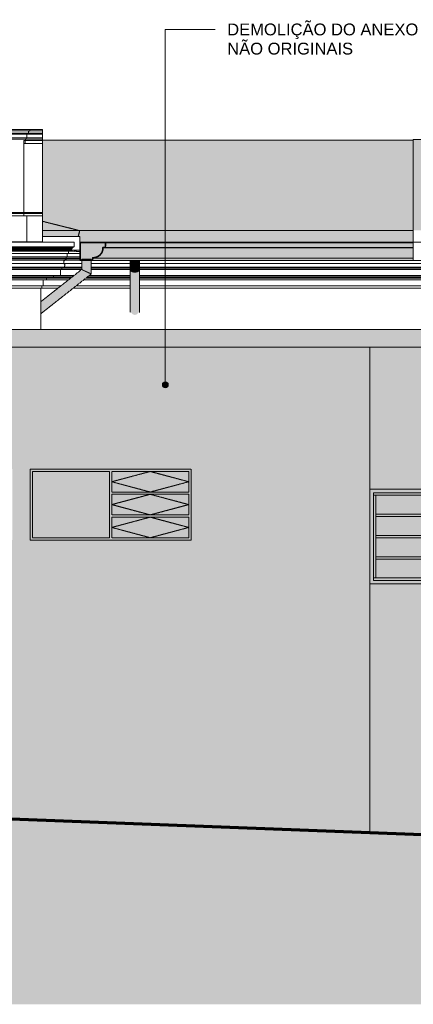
# Model space of a CAD drawing. Header units: millimetres. Extents: x -5998 to 63709, y -2391 to 8822.
# Tile 12 of 256: x 6593 to 9919, y -1112 to 7207. Entities that reach past the tile are written whole.
import ezdxf

# ---------------------------------------------------------------- set-up
doc = ezdxf.new("R2010")
doc.units = ezdxf.units.MM
doc.linetypes.add('_Tracejado médio', pattern=[4, 3, -1])
doc.linetypes.add('_Tracejado pequeno', pattern=[2.25, 1.5, -0.75])
for name, color, linetype, lineweight in [('A-FLOR', 192, 'Continuous', 18), ('A-FLOR-PATT', 8, 'Continuous', 25), ('A-GENM', 13, 'Continuous', 18), ('A-GLAZ', 151, 'Continuous', 18), ('A-GLAZ-CWMG', 51, 'Continuous', 18), ('A-GLAZ-HDLN', 1, '_Tracejado pequeno', 18), ('A-ROOF', 132, 'Continuous', 25), ('A-ROOF-OTLN', 132, 'Continuous', 25), ('A-ROOF-PATT', 132, 'Continuous', 25), ('A-WALL', 113, 'Continuous', 25), ('G-ANNO-TEXT', 231, 'Continuous', 9)]:
    doc.layers.add(name, color=color, linetype=linetype, lineweight=lineweight)
doc.styles.add('Arial_3', font='arial.ttf', dxfattribs={"height": 100})

# ---------------------------------------------------------------- blocks, each defined once
blk = doc.blocks.new('Generic Models 19 - Generic Models 19-3087287-ELEVAÇÃO 3 - MANTER _ DEMOLIR')
at = {"layer": 'A-GENM'}
for p, q in [((6207, 6279.4), (6678.6, 6279.4)), ((6678.6, 6269.4), (6207, 6269.4)), ((6668.6, 6249.4), (6217, 6249.4)), ((6663.6, 6239.4), (6222, 6239.4)), ((6653.6, 6210), (6653.6, 6239.4)), ((6663.6, 6239.4), (6663.6, 6249.4)), ((6785.9, 6239.4), (6663.6, 6239.4)), ((6785.9, 6249.4), (6668.6, 6249.4)), ((6678.6, 6279.4), (6785.9, 6279.4)), ((6678.6, 6269.4), (6678.6, 6279.4)), ((6785.9, 6269.4), (6678.6, 6269.4)), ((6785.9, 6279.4), (6785.9, 6269.4)), ((6785.9, 6269.4), (6785.9, 6249.4)), ((6785.9, 6249.4), (6785.9, 6239.4)), ((6785.9, 6239.4), (6785.9, 6210)), ((6653.6, 6210), (6232, 6210)), ((6648.6, 6196.5), (6237, 6196.5)), ((6628.6, 5579.1), (6628.6, 6186.9)), ((6643.6, 6186.9), (6628.6, 6186.9)), ((6638.6, 6160.6), (6628.6, 6160.6)), ((6638.6, 6160.6), (6638.6, 6186.9)), ((6785.9, 6160.6), (6638.6, 6160.6)), ((6643.6, 6186.9), (6643.6, 6196.5)), ((6785.9, 6186.9), (6643.6, 6186.9)), ((6648.6, 6196.5), (6648.6, 6210)), ((6785.9, 6196.5), (6648.6, 6196.5)), ((6785.9, 6210), (6653.6, 6210)), ((6785.9, 6210), (6785.9, 6196.5)), ((6785.9, 6196.5), (6785.9, 6186.9)), ((6785.9, 6186.9), (6785.9, 6160.6)), ((6638.6, 5579.1), (6247, 5579.1)), ((6638.6, 5569.1), (6638.6, 5579.1)), ((6786, 5579.1), (6638.6, 5579.1)), ((6786, 5579.1), (6786, 5569.1)), ((6653.6, 5549.1), (6232, 5549.1)), ((6247, 5569.1), (6638.6, 5569.1)), ((6628.6, 5549.1), (6628.6, 5569.1)), ((6638.6, 5569.1), (6786, 5569.1)), ((6653.6, 5329.1), (6653.6, 5549.1)), ((6786, 5549.1), (6653.6, 5549.1)), ((6786, 5549.1), (6786, 5329.1)), ((6232, 5329.1), (6653.6, 5329.1)), ((6628.6, 5328.7), (6628.6, 5329.1)), ((6653.6, 5329.1), (6786, 5329.1))]:
    blk.add_line(p, q, dxfattribs=at)
blk.add_open_spline([(6668.6, 6249.4), (6667.8, 6251.8), (6667.4, 6255.9), (6668.7, 6260.3), (6669.8, 6262.7), (6671.2, 6264.9), (6673.5, 6267.3), (6675.7, 6268.8), (6676.9, 6269.4)], degree=3, knots=[0, 0, 0, 0, 0.333333, 0.5, 0.583333, 0.666667, 0.833333, 1, 1, 1, 1], dxfattribs=at)
blk = doc.blocks.new('JANELA - Paineis _1x3_ 0_50 x _80-4010621-ELEVAÇÃO 3 - MANTER _ DEMOLIR')
at = {"layer": 'A-GENM', "linetype": '_Tracejado médio'}
for points in [[(9650, 3190), (10021.1, 3190), (10021.1, 3210), (9581.1, 3210), (9581.1, 3190), (9601.1, 3190)], [(9601.1, 2490), (9601.1, 3190), (9581.1, 3190), (9581.1, 2490)], [(10021.1, 2490), (10021.1, 3190), (10001.1, 3190), (10001.1, 2490)], [(10001.1, 3010), (10001.1, 3030), (9601.1, 3030), (9601.1, 3010), (9821.1, 3010)], [(9601.1, 2830), (10001.1, 2830), (10001.1, 2850), (9601.1, 2850)], [(9601.1, 2650), (10001.1, 2650), (10001.1, 2670), (9601.1, 2670)], [(9581.1, 2470), (10021.1, 2470), (10021.1, 2490), (9581.1, 2490)]]:
    blk.add_hatch(color=41, dxfattribs=at).paths.add_polyline_path(points, flags=0)
at = {"layer": 'A-GLAZ', "linetype": '_Tracejado médio'}
h = blk.add_hatch(color=41, dxfattribs=at)
h.paths.add_polyline_path([(10051.1, 2440), (10051.1, 3240), (9551.1, 3240), (9551.1, 2440)], flags=0)
h.paths.add_polyline_path([(10021.1, 2470), (9581.1, 2470), (9581.1, 3210), (10021.1, 3210), (10021.1, 2986)], flags=0)
h = blk.add_hatch(color=41, dxfattribs=at)
h.paths.add_polyline_path([(9601.1, 2490), (10001.1, 2490), (10001.1, 2650), (9601.1, 2650)], flags=0)
h.paths.add_polyline_path([(10001.1, 2670), (10001.1, 2830), (9601.1, 2830), (9601.1, 2670)], flags=0)
h.paths.add_polyline_path([(9601.1, 2850), (10001.1, 2850), (10001.1, 3010), (9601.1, 3010), (9601.1, 2986)], flags=0)
h.paths.add_polyline_path([(9650, 3030), (10001.1, 3030), (10001.1, 3190), (9601.1, 3190), (9601.1, 3030)], flags=0)
at = {"layer": 'A-GENM', "color": 30, "linetype": '_Tracejado médio'}
for p, q in [((9581.1, 3190), (9601.1, 3190)), ((9601.1, 2490), (9601.1, 3190)), ((10001.1, 3190), (9601.1, 3190)), ((10001.1, 3190), (10021.1, 3190)), ((10001.1, 3190), (10001.1, 2490)), ((9601.1, 3030), (10001.1, 3030)), ((10001.1, 3010), (9601.1, 3010)), ((9601.1, 2850), (10001.1, 2850)), ((10001.1, 2830), (9601.1, 2830)), ((9601.1, 2670), (10001.1, 2670)), ((10001.1, 2650), (9601.1, 2650)), ((9601.1, 2490), (9581.1, 2490)), ((9601.1, 2490), (10001.1, 2490)), ((10021.1, 2490), (10001.1, 2490))]:
    blk.add_line(p, q, dxfattribs=at)
at = {"layer": 'A-GLAZ', "color": 30, "linetype": '_Tracejado médio'}
for p, q in [((10051.1, 3240), (9551.1, 3240)), ((9581.1, 3210), (10021.1, 3210)), ((9581.1, 2470), (9581.1, 3210)), ((10021.1, 3210), (10021.1, 2470)), ((9551.1, 2440), (10051.1, 2440)), ((10021.1, 2470), (9581.1, 2470))]:
    blk.add_line(p, q, dxfattribs=at)
blk = doc.blocks.new('Generic Models 24 - Generic Models 24-3312760-ELEVAÇÃO 3 - MANTER _ DEMOLIR')
at = {"layer": 'A-GENM', "linetype": '_Tracejado médio'}
h = blk.add_hatch(color=41, dxfattribs=at)
h.paths.add_polyline_path([(7157.1, 5077.7), (7157.1, 5173.7), (7117.1, 5173.7), (7117.1, 5097), (7146.8, 5082.7)], flags=0)
h.paths.add_polyline_path([(7146.4, 5178.7), (7157.1, 5178.7), (7157.1, 5182.7), (7117.1, 5182.7), (7117.1, 5178.7), (7137.1, 5178.7)], flags=0)
h = blk.add_hatch(color=41, dxfattribs=at)
h.paths.add_polyline_path([(7197.1, 5058.3), (7197, 5173.7), (7157.1, 5173.7), (7157.1, 5077.7), (7195.8, 5058.9)], flags=0)
h.paths.add_polyline_path([(7176.8, 5178.7), (7197.1, 5178.7), (7197.1, 5182.7), (7157.1, 5182.7), (7157.1, 5178.7), (7167.5, 5178.7)], flags=0)
for points in [[(7566.2, 5074.7), (7576.5, 5075.4), (7586.2, 5077.3), (7594.5, 5080.4), (7600.8, 5084.4), (7604.8, 5089.1), (7606.2, 5094.1), (7606.2, 5173.7), (7526.2, 5173.7), (7526.2, 5094.1), (7527.6, 5089.1), (7531.6, 5084.4), (7537.9, 5080.4), (7546.2, 5077.3), (7555.8, 5075.4)], [(10267.4, 5051.3), (10277.8, 5051.9), (10287.4, 5053.9), (10295.7, 5057), (10302.1, 5061), (10306.1, 5065.7), (10307.4, 5070.7), (10307.4, 5175.1), (10227.4, 5175.1), (10227.4, 5070.7), (10228.8, 5065.7), (10232.8, 5061), (10239.1, 5057), (10247.4, 5053.9), (10257.1, 5051.9)], [(14716, 5051.3), (14726.3, 5051.9), (14736, 5053.9), (14744.2, 5057), (14750.6, 5061), (14754.6, 5065.7), (14756, 5070.7), (14756, 5175.1), (14676, 5175.1), (14676, 5070.7), (14677.3, 5065.7), (14681.3, 5061), (14687.7, 5057), (14696, 5053.9), (14705.6, 5051.9)], [(6771.1, 4773.1), (7157.1, 5077.7), (7117.1, 5097), (6771.1, 4824.1), (6771.1, 4775.3)], [(6771.1, 4722.2), (7197.1, 5058.3), (7157.1, 5077.7), (6771.1, 4773.1), (6771.1, 4722.4)], [(7566.2, 4712.9), (7576.9, 4714.8), (7586.5, 4720.1), (7594.8, 4728.4), (7601.1, 4739.1), (7604.9, 4751.7), (7606.2, 4763.9), (7606.2, 5094.1), (7604.8, 5089.1), (7600.8, 5084.4), (7594.5, 5080.4), (7586.2, 5077.3), (7576.5, 5075.4), (7566.2, 5074.7), (7555.8, 5075.4), (7543.6, 5078.3), (7537.9, 5080.4), (7531.6, 5084.4), (7527.6, 5089.1), (7526.2, 5094.1), (7526.2, 4763.9), (7527.6, 4750.7), (7531.6, 4738.4), (7537.9, 4727.8), (7546.2, 4719.8), (7555.8, 4714.7), (7565.9, 4713)], [(10267.4, 4919.6), (10277.8, 4921.3), (10287.4, 4926.4), (10295.7, 4934.5), (10302.1, 4945.1), (10306.1, 4957.4), (10307.4, 4970.9), (10307.4, 5070.7), (10306.1, 5065.7), (10302.1, 5061), (10295.7, 5057), (10287.4, 5053.9), (10277.8, 5051.9), (10267.4, 5051.3), (10257.1, 5051.9), (10247.4, 5053.9), (10239.1, 5057), (10232.8, 5061), (10228.8, 5065.7), (10227.4, 5070.7), (10227.4, 4970.5), (10228.8, 4957.4), (10232.8, 4945.1), (10239.1, 4934.5), (10247.4, 4926.4), (10257.1, 4921.3), (10264, 4920.2)], [(14716, 4919.6), (14727.6, 4922), (14737.2, 4927.6), (14745.3, 4936.3), (14750.6, 4945.1), (14754.6, 4957.4), (14756, 4970.9), (14756, 5070.7), (14754.6, 5065.7), (14750.6, 5061), (14744.2, 5057), (14736, 5053.9), (14726.3, 5051.9), (14716, 5051.3), (14705.6, 5051.9), (14696, 5053.9), (14687.7, 5057), (14681.3, 5061), (14677.3, 5065.7), (14676, 5070.7), (14676, 4970.5), (14677.3, 4957.4), (14681.3, 4945.1), (14687.7, 4934.5), (14696, 4926.4), (14705.6, 4921.3), (14714.7, 4919.8)]]:
    blk.add_hatch(color=41, dxfattribs=at).paths.add_polyline_path(points, flags=0)
at = {"layer": 'A-GENM', "color": 30, "linetype": '_Tracejado médio'}
for p, q in [((7117.1, 5182.7), (7117.1, 5178.7)), ((7117.1, 5182.7), (7157.1, 5182.7)), ((7117.1, 5173.7), (7117.1, 5097)), ((7157.1, 5182.7), (7197.1, 5182.7)), ((7197.1, 5178.7), (7197.1, 5182.7)), ((7197.1, 5058.3), (7197.1, 5173.7)), ((7526.2, 5173.7), (7526.2, 5094.1)), ((7606.2, 5094.1), (7606.2, 5173.7)), ((10227.4, 5175.1), (10227.4, 5070.7)), ((10307.4, 5070.7), (10307.4, 5175.1)), ((14676, 5175.1), (14676, 5070.7)), ((14756, 5070.7), (14756, 5175.1)), ((7117.1, 5097), (6771.1, 4824.1)), ((7526.2, 5094.1), (7526.2, 4732.2)), ((7606.2, 4732.2), (7606.2, 5094.1)), ((6771.1, 4722.2), (7197.1, 5058.3)), ((10227.4, 5070.7), (10227.4, 4929.9)), ((10307.4, 4929.9), (10307.4, 5070.7)), ((14676, 5070.7), (14676, 4932.6)), ((14756, 4932.6), (14756, 5070.7))]:
    blk.add_line(p, q, dxfattribs=at)
for points, knots in [([(7117.1, 5097), (7117.1, 5097), (7118.1, 5096.6), (7122.1, 5094.6), (7127.5, 5092), (7132.7, 5089.5), (7138.5, 5086.7), (7146.7, 5082.7), (7153.6, 5079.4), (7157.1, 5077.7)], [0.5, 0.5, 0.5, 0.5, 0.5833333, 0.6666667, 0.75, 0.7916667, 0.8333333, 0.9166667, 1, 1, 1, 1]), ([(7157.1, 5077.7), (7160.6, 5075.9), (7167.6, 5072.6), (7175.7, 5068.6), (7181.6, 5065.8), (7186.8, 5063.3), (7192.2, 5060.7), (7196.2, 5058.7), (7197.1, 5058.3), (7197.1, 5058.3)], [0, 0, 0, 0, 0.0833333, 0.1666667, 0.2083333, 0.25, 0.3333333, 0.4166667, 0.5, 0.5, 0.5, 0.5]), ([(7526.2, 5094.1), (7526.2, 5092.4), (7527.1, 5089.1), (7530.5, 5085.1), (7534.4, 5082.3), (7539, 5079.7), (7546, 5077.1), (7555.7, 5075.2), (7566.2, 5074.5), (7576.7, 5075.2), (7586.4, 5077.1), (7593.4, 5079.7), (7598, 5082.3), (7601.9, 5085.1), (7605.3, 5089.1), (7606.2, 5092.4), (7606.2, 5094.1)], [0, 0, 0, 0, 0.083333, 0.166667, 0.208333, 0.25, 0.333333, 0.416667, 0.5, 0.583333, 0.666667, 0.75, 0.791667, 0.833333, 0.916667, 1, 1, 1, 1]), ([(10227.4, 5070.7), (10227.4, 5068.9), (10228.3, 5065.6), (10231.7, 5061.7), (10235.6, 5058.8), (10240.2, 5056.3), (10247.2, 5053.7), (10256.9, 5051.7), (10267.4, 5051.1), (10277.9, 5051.7), (10287.6, 5053.7), (10294.6, 5056.3), (10299.2, 5058.8), (10303.1, 5061.7), (10306.5, 5065.6), (10307.4, 5068.9), (10307.4, 5070.7)], [0, 0, 0, 0, 0.083333, 0.166667, 0.208333, 0.25, 0.333333, 0.416667, 0.5, 0.583333, 0.666667, 0.75, 0.791667, 0.833333, 0.916667, 1, 1, 1, 1]), ([(14676, 5070.7), (14676, 5068.9), (14676.9, 5065.6), (14680.2, 5061.7), (14684.1, 5058.8), (14688.7, 5056.3), (14695.7, 5053.7), (14705.5, 5051.7), (14716, 5051.1), (14726.4, 5051.7), (14736.2, 5053.7), (14743.2, 5056.3), (14747.8, 5058.8), (14751.7, 5061.7), (14755, 5065.6), (14756, 5068.9), (14756, 5070.7)], [0, 0, 0, 0, 0.083333, 0.166667, 0.208333, 0.25, 0.333333, 0.416667, 0.5, 0.583333, 0.666667, 0.75, 0.791667, 0.833333, 0.916667, 1, 1, 1, 1])]:
    blk.add_open_spline(points, degree=3, knots=knots, dxfattribs=at)
blk = doc.blocks.new('CV_J06 - Type 1-4005472-ELEVAÇÃO 3 - MANTER _ DEMOLIR')
at = {"layer": 'A-GLAZ', "linetype": '_Tracejado médio'}
h = blk.add_hatch(color=41, dxfattribs=at)
h.paths.add_polyline_path([(7242.6, 2810), (8041.1, 2810), (8041.1, 3410), (6681.1, 3410), (6681.1, 2810)], flags=0)
h.paths.add_polyline_path([(7351.1, 2830), (6701.1, 2830), (6701.1, 3390), (7351.1, 3390), (7351.1, 2986)], flags=0)
h.paths.add_polyline_path([(7371.1, 2830), (7371.1, 3004), (8021.1, 3004), (8021.1, 2830)], flags=0)
h.paths.add_polyline_path([(7371.1, 3023.3), (7371.1, 3197), (8021.1, 3197), (8021.1, 3023.3)], flags=0)
h.paths.add_polyline_path([(7371.1, 3216.3), (7371.1, 3390), (8021.1, 3390), (8021.1, 3216.3)], flags=0)
blk.add_hatch(color=41, dxfattribs=at).paths.add_polyline_path([(7351.1, 2830), (7351.1, 3390), (6701.1, 3390), (6701.1, 2830), (7242.6, 2830)], flags=0)
h = blk.add_hatch(color=41, dxfattribs=at)
h.paths.add_polyline_path([(8011.1, 2830), (8021.1, 2830), (8021.1, 3004), (7371.1, 3004), (7371.1, 2830)], flags=0)
h.paths.add_polyline_path([(7371.1, 3023.3), (8021.1, 3023.3), (8021.1, 3197), (7371.1, 3197)], flags=0)
h.paths.add_polyline_path([(7371.1, 3216.3), (8021.1, 3216.3), (8021.1, 3390), (7371.1, 3390)], flags=0)
at = {"layer": 'A-GLAZ', "color": 30, "linetype": '_Tracejado médio'}
for p, q in [((7351.1, 3390), (6701.1, 3390)), ((6701.1, 3390), (6701.1, 2830)), ((7351.1, 2830), (7351.1, 3390)), ((7371.1, 3390), (7371.1, 3216.3)), ((8021.1, 3390), (7371.1, 3390)), ((8021.1, 3216.3), (8021.1, 3390)), ((8021.1, 3216.3), (7371.1, 3216.3)), ((7371.1, 3197), (8021.1, 3197)), ((7371.1, 3023.3), (7371.1, 3197)), ((8021.1, 3197), (8021.1, 3023.3)), ((8021.1, 3023.3), (7371.1, 3023.3)), ((7371.1, 2830), (7371.1, 3004)), ((7371.1, 3004), (8021.1, 3004)), ((8021.1, 3004), (8021.1, 2830)), ((7351.1, 2830), (6701.1, 2830)), ((8021.1, 2830), (7371.1, 2830))]:
    blk.add_line(p, q, dxfattribs=at)
at = {"layer": 'A-GLAZ-HDLN', "color": 30, "linetype": '_Tracejado médio'}
for p, q in [((7696.1, 3390), (7371.1, 3303.2)), ((8021.1, 3303.2), (7696.1, 3390)), ((7371.1, 3303.2), (7696.1, 3216.3)), ((7696.1, 3216.3), (8021.1, 3303.2)), ((7696.1, 3197), (7371.1, 3110.2)), ((8021.1, 3110.2), (7696.1, 3197)), ((7371.1, 3110.2), (7696.1, 3023.3)), ((7696.1, 3023.3), (8021.1, 3110.2)), ((7696.1, 3004), (7371.1, 2917.2)), ((8021.1, 2917.2), (7696.1, 3004)), ((7371.1, 2917.2), (7696.1, 2830.3)), ((7696.1, 2830.3), (8021.1, 2917.2))]:
    blk.add_line(p, q, dxfattribs=at)
blk = doc.blocks.new('Rectangular Mullion - 4x6_3-3925274-ELEVAÇÃO 3 - MANTER _ DEMOLIR')
at = {"layer": 'A-GLAZ-CWMG'}
for p, q in [((7052.8, 5248.3), (7014.9, 5257.7)), ((7056.2, 5261.8), (7052.8, 5248.3))]:
    blk.add_line(p, q, dxfattribs=at)
blk = doc.blocks.new('Rectangular Mullion - 4x6_3-3931011-ELEVAÇÃO 3 - MANTER _ DEMOLIR')
at = {"layer": 'A-GLAZ-CWMG'}
for p, q in [((7071, 5261.8), (7071, 5247.7)), ((7071, 5247.7), (7101.5, 5247.7)), ((7101.5, 5309.2), (7100.1, 5309.2))]:
    blk.add_line(p, q, dxfattribs=at)
blk = doc.blocks.new('ORNAMENTO SUPERIOR - ORNAMENTO SUPERIOR-4323885-ELEVAÇÃO 3 - MANTER _ DEMOLIR')
at = {"layer": 'A-GENM'}
for p, q in [((-3632.7, 5328.7), (7054.9, 5328.7)), ((7054.9, 5328.7), (7054.9, 5287.4)), ((7100.1, 5328.7), (10051.1, 5328.7)), ((7054.9, 5287.4), (-3632.7, 5287.4)), ((7044.9, 5282.4), (-3622.7, 5282.4)), ((7039.9, 5277.4), (-3617.7, 5277.4)), ((7034.9, 5267.4), (-3612.7, 5267.4)), ((7019.9, 5262.4), (-3597.7, 5262.4)), ((7014.9, 5257.4), (-3592.7, 5257.4)), ((7009.9, 5252.4), (-3587.7, 5252.4)), ((7004.9, 5252.4), (7004.9, 5232.4)), ((7009.9, 5257.4), (7009.9, 5252.4)), ((7036.3, 5252.4), (7009.9, 5252.4)), ((7014.9, 5262.4), (7014.9, 5257.4)), ((7016.3, 5257.4), (7014.9, 5257.4)), ((7019.9, 5267.4), (7019.9, 5262.4)), ((7034.9, 5277.4), (7034.9, 5267.4)), ((7039.9, 5282.4), (7039.9, 5277.4)), ((7044.9, 5287.4), (7044.9, 5282.4)), ((7071, 5252.4), (7053.9, 5252.4)), ((7071, 5257.4), (7055.1, 5257.4)), ((7004.9, 5232.4), (-3582.7, 5232.4)), ((6994.9, 5202.4), (-3572.7, 5202.4)), ((-3566.4, 5176.7), (6988.6, 5176.7)), ((6984.9, 5192.4), (-3562.7, 5192.4)), ((-3552.7, 5187.4), (6974.9, 5187.4)), ((6974.9, 5192.4), (6974.9, 5187.4)), ((6974.9, 5187.4), (7101.5, 5187.4)), ((6974.9, 5187.4), (6988.6, 5176.7)), ((6984.9, 5202.4), (6984.9, 5192.4)), ((7101.5, 5192.4), (6984.9, 5192.4)), ((6988.6, 5176.7), (7101.5, 5176.7)), ((6994.9, 5232.4), (6994.9, 5202.4)), ((7101.5, 5202.4), (6994.9, 5202.4)), ((7101.5, 5232.4), (7004.9, 5232.4)), ((6968.8, 5116.7), (-3546.6, 5116.7)), ((-3545.9, 5147.5), (6968.2, 5147.5)), ((6958.8, 5106.7), (-3536.6, 5106.7)), ((6948.8, 5096.7), (-3526.6, 5096.7)), ((6938.8, 5096.7), (6938.8, 5046.7)), ((6948.8, 5106.7), (6948.8, 5096.7)), ((7116.6, 5096.7), (6948.8, 5096.7)), ((6958.8, 5116.7), (6958.8, 5106.7)), ((7117.1, 5106.7), (6958.8, 5106.7)), ((6968.2, 5147.5), (7117.1, 5147.5)), ((7117.1, 5116.7), (6968.8, 5116.7)), ((7197.1, 5147.5), (7526.2, 5147.5)), ((7526.2, 5116.7), (7197.1, 5116.7)), ((7526.2, 5106.7), (7197.1, 5106.7)), ((7526.2, 5096.7), (7197.1, 5096.7)), ((7606.2, 5147.5), (10051.1, 5147.5)), ((10051.1, 5116.7), (7606.2, 5116.7)), ((10051.1, 5106.7), (7606.2, 5106.7)), ((10051.1, 5096.7), (7606.2, 5096.7)), ((6938.8, 5046.7), (-3516.6, 5046.7)), ((-3456.6, 5041.7), (6878.8, 5041.7)), ((-3452.5, 5031.7), (6874.7, 5031.7)), ((6828.8, 5023.7), (-3406.6, 5023.7)), ((6820.8, 5008.7), (-3398.6, 5008.7)), ((6790.8, 5008.7), (6790.8, 4958.7)), ((6820.8, 5023.7), (6820.8, 5008.7)), ((7005.1, 5008.7), (6820.8, 5008.7)), ((6828.8, 5031.7), (6828.8, 5023.7)), ((7024.1, 5023.7), (6828.8, 5023.7)), ((6874.7, 5031.7), (7034.2, 5031.7)), ((6878.8, 5041.7), (7046.9, 5041.7)), ((7053.3, 5046.7), (6938.8, 5046.7)), ((7526.2, 5008.7), (7134.3, 5008.7)), ((7526.2, 5023.7), (7153.3, 5023.7)), ((7163.4, 5031.7), (7526.2, 5031.7)), ((7176.1, 5041.7), (7526.2, 5041.7)), ((7526.2, 5046.7), (7182.4, 5046.7)), ((10051.1, 5046.7), (7606.2, 5046.7)), ((7606.2, 5041.7), (10051.1, 5041.7)), ((7606.2, 5031.7), (10051.1, 5031.7)), ((10051.1, 5023.7), (7606.2, 5023.7)), ((10051.1, 5008.7), (7606.2, 5008.7)), ((6790.8, 4958.7), (-3368.6, 4958.7)), ((6780.8, 4938.7), (-2814.1, 4938.7)), ((6780.8, 4958.7), (6780.8, 4938.7)), ((6916.3, 4938.7), (6780.8, 4938.7)), ((6941.7, 4958.7), (6790.8, 4958.7)), ((7526.2, 4938.7), (7045.5, 4938.7)), ((7526.2, 4958.7), (7070.9, 4958.7)), ((10051.1, 4958.7), (7606.2, 4958.7)), ((10051.1, 4938.7), (7606.2, 4938.7))]:
    blk.add_line(p, q, dxfattribs=at)
for points, knots in [([(6979.2, 5176.7), (6978.5, 5176.6), (6977.2, 5176.1), (6975.1, 5175.2), (6973.1, 5174.1), (6971.3, 5172.6), (6969.7, 5171), (6968.2, 5169.2), (6967, 5167.2), (6965.7, 5164.4), (6964.8, 5160.7), (6964.8, 5156), (6965.9, 5151.5), (6967.3, 5148.7), (6968.2, 5147.5)], [0.2063355, 0.2063355, 0.2063355, 0.2063355, 0.25, 0.3, 0.35, 0.4, 0.45, 0.5, 0.55, 0.6, 0.7, 0.8, 0.9, 1, 1, 1, 1]), ([(6878.8, 5041.7), (6879.1, 5041.3), (6879.7, 5040.6), (6880.3, 5039.3), (6880.6, 5038), (6880.5, 5036.6), (6880.2, 5035.5), (6879.8, 5034.7), (6879.5, 5034.1), (6879, 5033.5), (6878.5, 5033.1), (6878, 5032.6), (6877.4, 5032.3), (6876.7, 5032), (6875.9, 5031.7), (6875.2, 5031.7), (6874.7, 5031.7)], [0, 0, 0, 0, 0.1, 0.2, 0.3, 0.4, 0.5, 0.55, 0.6, 0.65, 0.7, 0.75, 0.8, 0.85, 0.9, 1, 1, 1, 1])]:
    blk.add_open_spline(points, degree=3, knots=knots, dxfattribs=at)
for points in [[(6968.2, 5147.5), (6969.5, 5146.1), (6971.8, 5143.1), (6974, 5137.8), (6974.8, 5132.2), (6974.2, 5126.5), (6972.2, 5121.2), (6970.1, 5118.1), (6968.8, 5116.7)], [(6876.9, 5046.7), (6876.9, 5046), (6877, 5044.8), (6877.7, 5043.1), (6878.4, 5042.1), (6878.8, 5041.7)]]:
    blk.add_open_spline(points, degree=3, dxfattribs=at)

msp = doc.modelspace()

# ---------------------------------------------------------------- hatches: boundary and pattern name
at = {"layer": 'A-FLOR-PATT', "lineweight": 18}
h = msp.add_hatch(dxfattribs=at)
h.set_pattern_fill('FP_1', color=256, style=0, pattern_type=2)
h.set_pattern_definition([(0, (11188.6, 0), (317.5, 317.5), [317.5, -317.5]), (0, (11188.6, 119.06), (317.5, 317.5), [317.5, -317.5]), (0, (11188.6, 238.12), (317.5, 317.5), [317.5, -317.5]), (90, (11228.27, 277.8), (-317.5, 317.5), [317.5, -317.5]), (90, (11347.34, 277.8), (-317.5, 317.5), [317.5, -317.5]), (90, (11466.4, 277.8), (-317.5, 317.5), [317.5, -317.5])])
h.paths.add_polyline_path([(13261.1, -1111.9), (30065.8, -1111.9), (30065.8, -450), (-3348.9, 830), (-3348.9, -1111.9), (10853.7, -1111.9)], flags=0)
at = {"layer": 'A-ROOF'}
for color, points in [(254, [(7016.9, 5374.4), (7087.4, 5374.4), (7100.1, 5425.1), (6786, 5425.1), (6786, 5374.4), (6941.7, 5374.4)]), (254, [(7089.1, 5374.4), (7098.6, 5419.1), (7087.4, 5374.4)]), (254, [(7543.6, 5328.8), (9918.6, 5328.8), (9918.6, 5425.1), (7100.1, 5425.1), (7089.1, 5374.4), (7100.1, 5373.8), (7100.1, 5328.8), (7242.6, 5328.8)]), (41, [(1381.1, 4440), (10051.1, 4440), (10051.1, 4590), (1381.1, 4590), (1381.1, 4522.7)])]:
    msp.add_hatch(color=color, dxfattribs=at).paths.add_polyline_path(points, flags=0)
at = {"layer": 'A-ROOF-OTLN'}
for points in [[(7210, 5173.7), (7213.5, 5193.3), (7235.6, 5196.3), (7256.3, 5204.8), (7274, 5218.4), (7287.6, 5236.1), (7296.1, 5256.7), (7299.1, 5278.9), (7318.6, 5282.3), (7322.1, 5322), (7317.1, 5322.5), (7314, 5286.6), (7294, 5283.1), (7292.7, 5263.9), (7286.8, 5245.6), (7276.8, 5229.1), (7263.2, 5215.5), (7246.8, 5205.6), (7228.5, 5199.8), (7209.3, 5198.5), (7205.8, 5178.7), (7106.5, 5178.7), (7106.5, 5322.6), (7101.5, 5322.6), (7101.5, 5173.7), (7167.4, 5173.7)], [(7205.8, 5178.7), (7209.3, 5198.5), (7228.5, 5199.8), (7246.8, 5205.6), (7263.2, 5215.5), (7276.8, 5229.1), (7286.8, 5245.6), (7292.7, 5263.9), (7294, 5283.1), (7314, 5286.6), (7317.1, 5322.5), (7106.5, 5322.6), (7106.5, 5178.7), (7117.1, 5178.7), (7117.1, 5182.7), (7197.1, 5182.7), (7197.1, 5178.7)], [(8596.8, 5193.3), (9918.6, 5193.3), (9918.6, 5278.9), (7299.1, 5278.9), (7296.1, 5256.7), (7286.8, 5235.1), (7274, 5218.4), (7256.3, 5204.8), (7235.6, 5196.3), (7213.5, 5193.3), (8521.6, 5193.3)], [(9875.7, 5278.9), (9918.6, 5278.9), (9918.6, 5282.3), (7317.9, 5282.2), (7299.1, 5278.9), (9800.5, 5278.9)], [(9875.7, 5282.3), (9918.6, 5282.3), (9918.6, 5322), (7322.1, 5322), (7318.6, 5282.3), (9800.5, 5282.3)], [(9918.6, 5173.7), (9918.6, 5193.3), (7213.5, 5193.3), (7210, 5173.7), (9875.7, 5173.7)], [(10051.1, 5173.7), (10051.1, 5175.1), (9918.6, 5175.1), (9918.6, 5173.7), (10026.2, 5173.7)]]:
    msp.add_hatch(color=254, dxfattribs=at).paths.add_polyline_path(points, flags=0)
at = {"layer": 'A-ROOF-PATT'}
h = msp.add_hatch(color=254, dxfattribs=at)
h.paths.add_polyline_path([(7100.1, 5425.1), (6786, 5503.6), (6786, 5425.1), (7092.2, 5425.1)], flags=0)
h.paths.add_polyline_path([(3631.6, 6279.4), (3682.7, 6279.4), (1968, 6708.1), (380.3, 6279.4), (2427.9, 6279.4)], flags=0)
for points in [[(7844.5, 5425.1), (9918.6, 5425.1), (9918.6, 6189.1), (6786, 6189.1), (6786, 5503.6), (7100.1, 5425.1), (7543.6, 5425.1)], [(9918.6, 5426.5), (21981.1, 5426.5), (21981.1, 6193.9), (9918.6, 6193.9), (9918.6, 5547.2)]]:
    msp.add_hatch(color=254, dxfattribs=at).paths.add_polyline_path(points, flags=0)
h = msp.add_hatch(color=254, dxfattribs=at)
h.paths.add_polyline_path([(12358.3, 5328.8), (12500.2, 5328.8), (12506, 5330), (10351.1, 5330), (10351.1, 5328.8), (12057.4, 5328.8)], flags=0)
h.paths.add_polyline_path([(9950.9, 5328.8), (10051.1, 5328.8), (10051.1, 5330), (9918.6, 5330), (9918.6, 5328.8)], flags=0)
at = {"layer": 'A-WALL'}
h = msp.add_hatch(color=41, dxfattribs=at)
h.paths.add_polyline_path([(9371.1, 342.7), (9371.1, 4440), (1431.1, 4440), (1431.1, 646.9), (9205.9, 349.1)], flags=0)
h.paths.add_polyline_path([(6039, 2810), (3881.1, 2810), (3881.1, 3410), (6531.1, 3410), (6531.1, 2810)], flags=0)
h.paths.add_polyline_path([(3631.6, 2810), (1621.1, 2810), (1621.1, 3410), (3731.1, 3410), (3731.1, 2810)], flags=0)
h.paths.add_polyline_path([(8041.1, 2810), (6681.1, 2810), (6681.1, 3410), (8041.1, 3410), (8041.1, 2986)], flags=0)
msp.add_hatch(color=41, dxfattribs=at).paths.add_polyline_path([(9551.1, 335.8), (9551.1, 4440), (9371.1, 4440), (9371.1, 342.7)], flags=0)
h = msp.add_hatch(color=41, dxfattribs=at)
h.paths.add_polyline_path([(10051.1, 316.7), (10051.1, 2440), (9551.1, 2440), (9551.1, 335.8), (9985.7, 319.2)], flags=0)
h.paths.add_polyline_path([(9551.1, 3240), (10051.1, 3240), (10051.1, 4440), (9551.1, 4440), (9551.1, 4010.4)], flags=0)
at = {"layer": 'G-ANNO-TEXT'}
h = msp.add_hatch(color=7, dxfattribs=at)
edge = h.paths.add_edge_path(flags=0)
edge.add_arc((7823.4, 4122.6), 25, 0, 360)

# ---------------------------------------------------------------- linework, layer by layer
at = {"layer": 'A-FLOR', "lineweight": 70}
msp.add_line((30065.8, -450), (-3348.9, 830), dxfattribs=at)
at = {"layer": 'A-ROOF', "color": 30, "linetype": '_Tracejado médio', "lineweight": 18}
for p, q in [((6786, 6189.1), (9918.6, 6189.1)), ((9918.6, 6193.9), (16133.1, 6193.9)), ((9918.6, 6193.9), (9918.6, 5328.8)), ((6786, 5503.6), (7100.1, 5425.1)), ((6786, 5425.1), (9918.6, 5425.1)), ((7087.4, 5374.3), (7100.1, 5425.1)), ((7089.1, 5374.3), (7100.1, 5425.1)), ((7100.1, 5328.8), (10051.1, 5328.8)), ((1381.1, 4590), (10051.1, 4590)), ((10051.1, 4440), (1381.1, 4440))]:
    msp.add_line(p, q, dxfattribs=at)
at = {"layer": 'A-ROOF-OTLN', "lineweight": 18}
for p, q in [((7100.1, 5374.4), (6786, 5374.4)), ((7100.1, 5374.1), (6786, 5374.1)), ((7100.1, 5374.4), (7100.1, 5261.7)), ((7014.9, 5261), (7100.1, 5261))]:
    msp.add_line(p, q, dxfattribs=at)
at = {"layer": 'A-ROOF-OTLN', "color": 30, "linetype": '_Tracejado médio', "lineweight": 18}
for p, q in [((7101.5, 5322.6), (7101.5, 5173.7)), ((9918.6, 5322.6), (7101.5, 5322.6)), ((7106.5, 5178.7), (7106.5, 5322.6)), ((7314, 5286.6), (7294, 5283.1)), ((7299.1, 5278.9), (7318.6, 5282.3)), ((9918.6, 5278.9), (7299.1, 5278.9)), ((7317.1, 5322.5), (7314, 5286.6)), ((7322.1, 5322), (7317.1, 5322.5)), ((9918.6, 5322.5), (7317.1, 5322.5)), ((7318.6, 5282.3), (7322.1, 5322)), ((9918.6, 5282.3), (7318.6, 5282.3)), ((9918.6, 5322), (7322.1, 5322)), ((9918.6, 5173.7), (9918.6, 5323.9)), ((10051.1, 5173.7), (7101.5, 5173.7)), ((7205.8, 5178.7), (7106.5, 5178.7)), ((7209.3, 5198.5), (7205.8, 5178.7)), ((7210, 5173.7), (7213.5, 5193.3)), ((7213.5, 5193.3), (9918.6, 5193.3)), ((9918.6, 5193.3), (7213.5, 5193.3))]:
    msp.add_line(p, q, dxfattribs=at)
for radius, start, end in [(80.6, 267.02908, 2.93294), (85.6, 270, 359.96396)]:
    msp.add_arc((7213.5, 5278.9), radius, start, end, dxfattribs=at)
at = {"layer": 'A-WALL', "lineweight": 18}
for p, q in [((6786, 5579.1), (6786, 6160.6)), ((6786, 5549.1), (6786, 5569.1)), ((6771.1, 4938.7), (6771.1, 4590))]:
    msp.add_line(p, q, dxfattribs=at)
at = {"layer": 'A-WALL', "color": 30, "linetype": '_Tracejado médio', "lineweight": 18}
for p, q in [((9551.1, 4440), (9551.1, 335.8)), ((6681.1, 2810), (6681.1, 3410)), ((6681.1, 3410), (8041.1, 3410)), ((8041.1, 3410), (8041.1, 2810)), ((9551.1, 3240), (10051.1, 3240)), ((8041.1, 2810), (6681.1, 2810)), ((10051.1, 2440), (9551.1, 2440))]:
    msp.add_line(p, q, dxfattribs=at)
at = {"layer": 'G-ANNO-TEXT', "color": 7}
for p, q in [((7823.4, 7124.8), (8244.9, 7124.8)), ((7823.4, 4122.6), (7823.4, 7124.8))]:
    msp.add_line(p, q, dxfattribs=at)
msp.add_circle((7823.4, 4122.6), 25, dxfattribs=at)

# ---------------------------------------------------------------- block references
at = {"layer": 'A-GENM'}
for name in ['Generic Models 19 - Generic Models 19-3087287-ELEVAÇÃO 3 - MANTER _ DEMOLIR', 'ORNAMENTO SUPERIOR - ORNAMENTO SUPERIOR-4323885-ELEVAÇÃO 3 - MANTER _ DEMOLIR']:
    msp.add_blockref(name, (0, 0), dxfattribs=at)
at = {"layer": 'A-GENM', "color": 30, "linetype": '_Tracejado médio'}
msp.add_blockref('Generic Models 24 - Generic Models 24-3312760-ELEVAÇÃO 3 - MANTER _ DEMOLIR', (0, 0), dxfattribs=at)
at = {"layer": 'A-GLAZ', "color": 30, "linetype": '_Tracejado médio'}
for name in ['CV_J06 - Type 1-4005472-ELEVAÇÃO 3 - MANTER _ DEMOLIR', 'JANELA - Paineis _1x3_ 0_50 x _80-4010621-ELEVAÇÃO 3 - MANTER _ DEMOLIR']:
    msp.add_blockref(name, (0, 0), dxfattribs=at)
at = {"layer": 'A-GLAZ-CWMG'}
for name in ['Rectangular Mullion - 4x6_3-3925274-ELEVAÇÃO 3 - MANTER _ DEMOLIR', 'Rectangular Mullion - 4x6_3-3931011-ELEVAÇÃO 3 - MANTER _ DEMOLIR']:
    msp.add_blockref(name, (0, 0), dxfattribs=at)

# ---------------------------------------------------------------- texts
at = {"layer": 'G-ANNO-TEXT', "color": 7, "char_height": 100, "attachment_point": 1, "style": 'Arial_3'}
for s, insert, width in [('DEMOLIÇÃO DO ANEXO DE SANITÁRIOS E COPA ', (8346.5, 7174.8), 4120.674), ('NÃO ORIGINAIS', (8346.5, 7012.8), 1310.759)]:
    msp.add_mtext(s, dxfattribs=dict(at, insert=insert, width=width))

doc.saveas('drawing.dxf')
